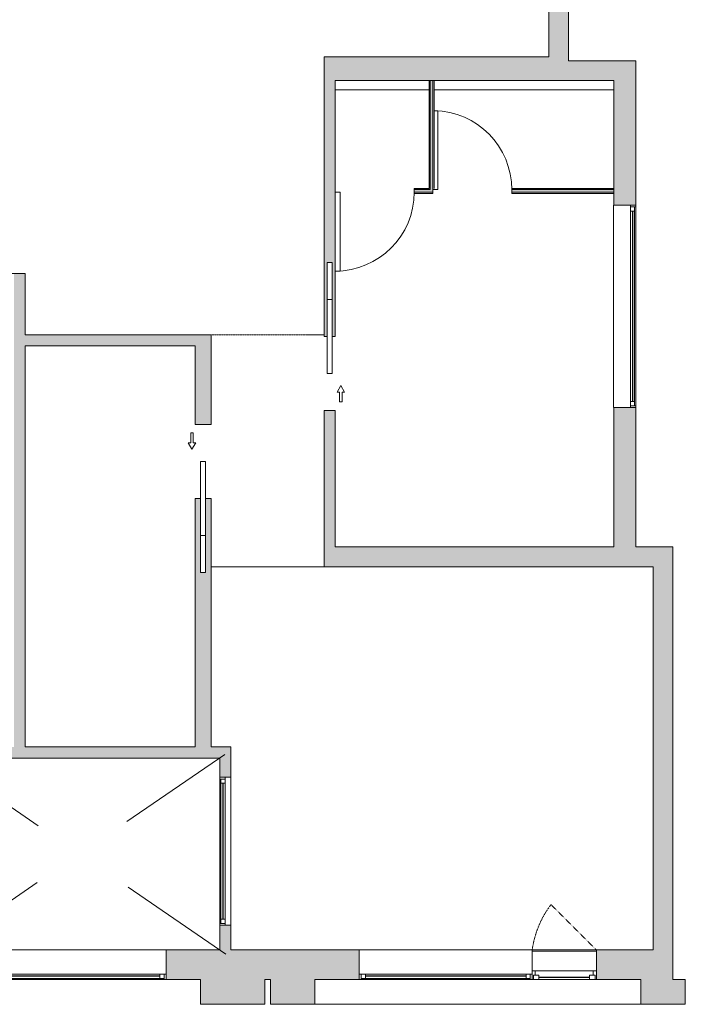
# Model space of a CAD drawing. Header units: inches. Extents: x 271 to 873, y -41 to 635.
# Tile 2 of 3: x 604 to 873, y -41 to 358. Entities that reach past the tile are written whole.
import ezdxf

# ---------------------------------------------------------------- set-up
doc = ezdxf.new("R2010")
doc.units = ezdxf.units.IN
doc.header["$MEASUREMENT"] = 0
doc.linetypes.add('Dash', pattern=[0.23622, 0.11811, -0.11811])
doc.linetypes.add('Hidden 3_32_', pattern=[0.140625, 0.09375, -0.046875])
for name, color, linetype, lineweight in [('A-AREA', 32, 'Dash', 9), ('A-DETL', 90, 'Continuous', 9), ('A-DETL-THIN', 151, 'Continuous', 9), ('A-DOOR', 31, 'Continuous', 9), ('A-GENM', 13, 'Continuous', 9), ('A-GLAZ', 151, 'Continuous', 9), ('A-WALL', 90, 'Continuous', 9), ('A-WALL-PATT', 111, 'Continuous', 9)]:
    doc.layers.add(name, color=color, linetype=linetype, lineweight=lineweight)

# ---------------------------------------------------------------- blocks, each defined once
blk = doc.blocks.new('Planitar-Fixed - Default 1-5637621-2nd Floor')
at = {"layer": 'A-GLAZ', "lineweight": 18}
for p, q in [((-35, 6.51), (-34.25, 6.51)), ((-34.25, 6.51), (-35, 6.51)), ((-34.25, 6.51), (-34.25, 4.28)), ((-34.25, 4.28), (-34.25, 6.51)), ((-34.25, 6.01), (-32.52, 6.01)), ((-32.52, 6.01), (-34.25, 6.01)), ((-34.25, 6.01), (-34.25, 4.28)), ((-34.25, 4.28), (-32.52, 4.28)), ((-32.52, 6.01), (-32.52, 4.28)), ((-32.52, 4.28), (-32.52, 6.01)), ((32.52, 6.01), (32.52, 4.28)), ((34.25, 6.01), (32.52, 6.01)), ((34.25, 6.01), (32.52, 6.01)), ((32.52, 6.01), (32.52, 4.28)), ((32.52, 4.28), (34.25, 4.28)), ((34.25, 6.51), (34.25, 4.28)), ((34.96, 6.51), (34.25, 6.51)), ((35, 6.51), (34.25, 6.51)), ((34.25, 6.51), (34.25, 4.28)), ((34.25, 4.28), (34.25, 6.01)), ((-35, -5.49), (-33.74, -5.49)), ((35, -5.49), (33.74, -5.49))]:
    blk.add_line(p, q, dxfattribs=at)
at = {"layer": 'A-GLAZ'}
for p, q in [((35, 4.28), (-35, 4.28)), ((-35, 4.28), (-35, -5.49)), ((-34.25, 6.51), (34.25, 6.51)), ((-32.52, 6.01), (32.52, 6.01)), ((35, -5.49), (35, 4.28)), ((-35, -5.49), (35, -5.49))]:
    blk.add_line(p, q, dxfattribs=at)
at = {"layer": 'A-GLAZ', "lineweight": 25}
blk.add_line((-32.52, 5.15), (32.52, 5.15), dxfattribs=at)
blk = doc.blocks.new('Planitar-Casement-Single_Left - Default 1-6026779-2nd Floor')
at = {"layer": 'A-GLAZ'}
for p, q in [((13, 6), (-13, 6)), ((10.25, 5.5), (-10.25, 5.5)), ((-11.75, -2.5), (11.75, -2.5)), ((-13, -6), (13, -6)), ((10.25, -6), (-10.25, -6))]:
    blk.add_line(p, q, dxfattribs=at)
at = {"layer": 'A-GLAZ', "lineweight": 18}
for p, q in [((-13, -6), (-13, 6)), ((-10.25, 5.5), (-13, 5.5)), ((10.25, 5.5), (13, 5.5)), ((13, -6), (13, 6)), ((-11.75, -2.5), (-13, -2.5)), ((-11.75, -4.25), (-11.75, -2.5)), ((13, -2.5), (11.75, -2.5)), ((11.75, -4.25), (11.75, -2.5)), ((-10.25, -6), (-13, -6)), ((-12.5, -6), (-12.5, -4.25)), ((-12.5, -4.25), (-11.75, -4.25)), ((-10.25, -4.25), (-11.75, -4.25)), ((-10.25, -6), (-10.25, -4.25)), ((10.25, -4.25), (11.75, -4.25)), ((10.25, -6), (10.25, -4.25)), ((10.25, -6), (13, -6)), ((12.5, -4.25), (11.75, -4.25)), ((12.5, -6), (12.5, -4.25))]:
    blk.add_line(p, q, dxfattribs=at)
at = {"layer": 'A-GLAZ', "lineweight": 25}
blk.add_line((10.25, -5.125), (-10.25, -5.125), dxfattribs=at)
blk = doc.blocks.new('Planitar-Fixed - Default 1-5719853-2nd Floor')
at = {"layer": 'A-GLAZ', "lineweight": 18}
for p, q in [((-41, 5.01), (-40.25, 5.01)), ((-40.25, 5.01), (-41, 5.01)), ((-40.25, 5.01), (-40.25, 2.78)), ((-40.25, 2.78), (-40.25, 5.01)), ((-40.25, 4.51), (-38.52, 4.51)), ((-38.52, 4.51), (-40.25, 4.51)), ((-40.25, 4.51), (-40.25, 2.78)), ((-38.52, 4.51), (-38.52, 2.78)), ((-38.52, 2.78), (-38.52, 4.51)), ((38.52, 4.51), (38.52, 2.78)), ((40.25, 4.51), (38.52, 4.51)), ((40.25, 4.51), (38.52, 4.51)), ((38.52, 4.51), (38.52, 2.78)), ((40.25, 5.01), (40.25, 2.78)), ((40.96, 5.01), (40.25, 5.01)), ((41, 5.01), (40.25, 5.01)), ((40.25, 5.01), (40.25, 2.78)), ((40.25, 2.78), (40.25, 4.51)), ((-40.25, 2.78), (-38.52, 2.78)), ((38.52, 2.78), (40.25, 2.78)), ((-41, -3.99), (-39.74, -3.99)), ((41, -3.99), (39.74, -3.99))]:
    blk.add_line(p, q, dxfattribs=at)
at = {"layer": 'A-GLAZ'}
for p, q in [((-40.25, 5.01), (40.25, 5.01)), ((-38.52, 4.51), (38.52, 4.51)), ((41, 2.78), (-41, 2.78)), ((-41, 2.78), (-41, -3.99)), ((41, -3.99), (41, 2.78)), ((-41, -3.99), (41, -3.99))]:
    blk.add_line(p, q, dxfattribs=at)
at = {"layer": 'A-GLAZ', "lineweight": 25}
blk.add_line((-38.52, 3.65), (38.52, 3.65), dxfattribs=at)
blk = doc.blocks.new('Planitar-Fixed - Default 1-5620962-2nd Floor')
at = {"layer": 'A-GLAZ', "lineweight": 18}
for p, q in [((-30, 2.76), (-29.25, 2.76)), ((-29.25, 2.76), (-30, 2.76)), ((-29.25, 2.76), (-29.25, 0.53)), ((-29.25, 0.53), (-29.25, 2.76)), ((-29.25, 2.26), (-27.52, 2.26)), ((-27.52, 2.26), (-29.25, 2.26)), ((-29.25, 2.26), (-29.25, 0.53)), ((-29.25, 0.53), (-27.52, 0.53)), ((-27.52, 2.26), (-27.52, 0.53)), ((-27.52, 0.53), (-27.52, 2.26)), ((27.52, 2.26), (27.52, 0.53)), ((29.25, 2.26), (27.52, 2.26)), ((29.25, 2.26), (27.52, 2.26)), ((27.52, 2.26), (27.52, 0.53)), ((27.52, 0.53), (29.25, 0.53)), ((29.25, 2.76), (29.25, 0.53)), ((29.96, 2.76), (29.25, 2.76)), ((30, 2.76), (29.25, 2.76)), ((29.25, 2.76), (29.25, 0.53)), ((29.25, 0.53), (29.25, 2.26)), ((-30, -1.74), (-28.74, -1.74)), ((30, -1.74), (28.74, -1.74))]:
    blk.add_line(p, q, dxfattribs=at)
at = {"layer": 'A-GLAZ'}
for p, q in [((30, 0.53), (-30, 0.53)), ((-30, 0.53), (-30, -1.74)), ((-29.25, 2.76), (29.25, 2.76)), ((-27.52, 2.26), (27.52, 2.26)), ((30, -1.74), (30, 0.53)), ((-30, -1.74), (30, -1.74))]:
    blk.add_line(p, q, dxfattribs=at)
at = {"layer": 'A-GLAZ', "lineweight": 25}
blk.add_line((-27.52, 1.4), (27.52, 1.4), dxfattribs=at)
blk = doc.blocks.new('Planitar-Fixed - Default 1-5622601-2nd Floor')
at = {"layer": 'A-GLAZ', "lineweight": 18}
for p, q in [((-36.75, 6.51), (-36, 6.51)), ((-36, 6.51), (-36.75, 6.51)), ((-36, 6.51), (-36, 4.28)), ((-36, 4.28), (-36, 6.51)), ((-36, 6.01), (-34.27, 6.01)), ((-34.27, 6.01), (-36, 6.01)), ((-36, 6.01), (-36, 4.28)), ((-36, 4.28), (-34.27, 4.28)), ((-34.27, 6.01), (-34.27, 4.28)), ((-34.27, 4.28), (-34.27, 6.01)), ((34.27, 6.01), (34.27, 4.28)), ((36, 6.01), (34.27, 6.01)), ((36, 6.01), (34.27, 6.01)), ((34.27, 6.01), (34.27, 4.28)), ((34.27, 4.28), (36, 4.28)), ((36, 6.51), (36, 4.28)), ((36.71, 6.51), (36, 6.51)), ((36.75, 6.51), (36, 6.51)), ((36, 6.51), (36, 4.28)), ((36, 4.28), (36, 6.01)), ((-36.75, -5.49), (-35.49, -5.49)), ((36.75, -5.49), (35.49, -5.49))]:
    blk.add_line(p, q, dxfattribs=at)
at = {"layer": 'A-GLAZ'}
for p, q in [((36.75, 4.28), (-36.75, 4.28)), ((-36.75, 4.28), (-36.75, -5.49)), ((-36, 6.51), (36, 6.51)), ((-34.27, 6.01), (34.27, 6.01)), ((36.75, -5.49), (36.75, 4.28)), ((-36.75, -5.49), (36.75, -5.49))]:
    blk.add_line(p, q, dxfattribs=at)
at = {"layer": 'A-GLAZ', "lineweight": 25}
blk.add_line((-34.27, 5.15), (34.27, 5.15), dxfattribs=at)
blk = doc.blocks.new('Planitar - Pocket Door_Swapper - 2_-6_ x 9_-0_-6026789-2nd Floor')
at = {"layer": 'A-DOOR'}
for p, q in [((0, -1), (0, 1)), ((0, 1), (30, 1)), ((30, 1), (45, 1)), ((30, -1), (30, 1)), ((30, 1), (30, -1)), ((45, 1), (45, -1)), ((-7.5, -3), (-4.9, -4.5)), ((-7.5, -4), (-7.5, -3)), ((30, -1), (0, -1)), ((45, -1), (30, -1)), ((-11.5, -4), (-7.5, -4)), ((-11.5, -5), (-11.5, -4)), ((-7.5, -5), (-11.5, -5)), ((-4.9, -4.5), (-7.5, -6)), ((-7.5, -6), (-7.5, -5))]:
    blk.add_line(p, q, dxfattribs=at)
blk = doc.blocks.new('Planitar - Pocket Door_Swapper - 2_-6_ x 9_-0_-6026788-2nd Floor')
at = {"layer": 'A-DOOR'}
for p, q in [((0, -1), (0, 1)), ((0, 1), (30, 1)), ((30, 1), (45, 1)), ((30, -1), (30, 1)), ((30, 1), (30, -1)), ((45, 1), (45, -1)), ((-7.5, -3), (-4.9, -4.5)), ((-7.5, -4), (-7.5, -3)), ((30, -1), (0, -1)), ((45, -1), (30, -1)), ((-11.5, -4), (-7.5, -4)), ((-11.5, -5), (-11.5, -4)), ((-7.5, -5), (-11.5, -5)), ((-4.9, -4.5), (-7.5, -6)), ((-7.5, -6), (-7.5, -5))]:
    blk.add_line(p, q, dxfattribs=at)
blk = doc.blocks.new('Planitar - Single Door_Swapper - 9_0_ x 2_8_-5989816-2nd Floor')
at = {"layer": 'A-GENM'}
for p, q in [((14, -32.5), (14, -0.5)), ((14, -0.5), (16, -0.5)), ((15.5, -32.5), (14, -32.5))]:
    blk.add_line(p, q, dxfattribs=at)
blk.add_arc((16, -0.5), 32, 180, 269.0949, dxfattribs=at)
blk = doc.blocks.new('Planitar - Single Door_Swapper - 9_0_ x 2_8_-5961638-2nd Floor')
at = {"layer": 'A-GENM'}
for p, q in [((16, 32.5), (14, 32.5)), ((14, 32.5), (14, 0.5)), ((14, 0.5), (16, 0.5))]:
    blk.add_line(p, q, dxfattribs=at)
blk.add_arc((16, 0.5), 32, 90, 180, dxfattribs=at)

msp = doc.modelspace()

# ---------------------------------------------------------------- hatches: boundary and pattern name
at = {"layer": 'A-WALL-PATT'}
for points in [[(826.16, 340.95), (826.16, 530.7), (818.16, 530.7), (818.16, 340.95)], [(818.16, 332.95), (818.16, 342.45), (731.66, 342.45), (731.66, 332.95), (771.66, 332.95)], [(844.41, 332.95), (844.41, 340.95), (818.16, 340.95), (818.16, 332.95)], [(771.16, 288.7), (771.16, 332.95), (770.16, 332.95), (770.16, 288.7)], [(601.66, 62.95), (606.16, 62.95), (606.16, 254.7), (601.66, 254.7), (601.66, 81.75)], [(674.91, 225.45), (674.91, 229.95), (606.16, 229.95), (606.16, 225.45), (654.92, 225.45)], [(860.41, 135.95), (868.41, 135.95), (868.41, 143.95), (727.16, 143.95), (727.16, 135.95), (737.79, 135.95)], [(864.41, -31.3), (868.41, -31.3), (868.41, 135.95), (860.41, 135.95), (860.41, -19.3), (864.41, -19.3)], [(689.41, 58.45), (689.41, 62.95), (547.4, 62.95), (547.4, 58.45), (684.91, 58.45)]]:
    msp.add_hatch(color=9, dxfattribs=at).paths.add_polyline_path(points, flags=0)
h = msp.add_hatch(color=9, dxfattribs=at)
h.paths.add_polyline_path([(731.66, 143.95), (731.66, 199.23), (727.16, 199.2), (727.16, 143.95)], flags=0)
h.paths.add_polyline_path([(731.66, 229.23), (731.66, 342.45), (727.16, 342.45), (727.16, 229.23), (728.41, 229.23), (728.41, 259.23), (730.41, 259.23), (730.41, 229.23)], flags=0)
h = msp.add_hatch(color=9, dxfattribs=at)
h.paths.add_polyline_path([(844.41, 143.95), (853.41, 143.95), (853.41, 200.45), (844.41, 200.45), (844.41, 199.2)], flags=0)
h.paths.add_polyline_path([(851.17, 282.45), (853.41, 282.45), (853.41, 340.95), (844.41, 340.95), (844.41, 282.45)], flags=0)
h = msp.add_hatch(color=9, dxfattribs=at)
h.paths.add_polyline_path([(844.41, 287.7), (844.41, 288.7), (803.16, 288.7), (803.16, 287.7)], flags=0)
h.paths.add_polyline_path([(763.66, 287.7), (771.16, 287.7), (771.16, 288.7), (763.66, 288.7)], flags=0)
h = msp.add_hatch(color=9, dxfattribs=at)
h.paths.add_polyline_path([(674.91, 62.95), (681.41, 62.95), (681.41, 163.63), (679.16, 163.63), (679.16, 133.63), (677.16, 133.63), (677.16, 163.63), (674.91, 163.63), (674.91, 105.24)], flags=0)
h.paths.add_polyline_path([(674.91, 193.63), (681.41, 193.63), (681.41, 229.95), (674.91, 229.95), (674.91, 199.2)], flags=0)
h = msp.add_hatch(color=9, dxfattribs=at)
h.paths.add_polyline_path([(684.91, -31.3), (689.41, -31.3), (689.41, -9.3), (684.91, -9.3), (684.91, -19.3)], flags=0)
h.paths.add_polyline_path([(684.91, 50.7), (689.41, 50.7), (689.41, 58.45), (684.91, 58.45)], flags=0)
h = msp.add_hatch(color=9, dxfattribs=at)
h.paths.add_polyline_path([(684.91, -31.3), (684.91, -19.3), (663.16, -19.3), (663.16, -31.3)], flags=0)
h.paths.add_polyline_path([(589.66, -31.3), (589.66, -19.3), (546.91, -19.3), (546.91, -31.3), (572.04, -31.3)], flags=0)
h = msp.add_hatch(color=9, dxfattribs=at)
h.paths.add_polyline_path([(864.41, -31.3), (864.41, -19.3), (837.41, -19.3), (837.41, -31.3)], flags=0)
h.paths.add_polyline_path([(737.79, -31.3), (741.41, -31.3), (741.41, -19.3), (689.41, -19.3), (689.41, -31.3)], flags=0)
h = msp.add_hatch(color=9, dxfattribs=at)
h.paths.add_polyline_path([(703.16, -41.3), (703.16, -31.3), (677.16, -31.3), (677.16, -41.3)], flags=0)
h.paths.add_polyline_path([(575.16, -41.3), (575.16, -31.3), (549.16, -31.3), (549.16, -41.3), (572.04, -41.3)], flags=0)
h = msp.add_hatch(color=9, dxfattribs=at)
h.paths.add_polyline_path([(855.41, -41.3), (873.41, -41.3), (873.41, -31.3), (855.41, -31.3)], flags=0)
h.paths.add_polyline_path([(705.41, -41.3), (723.41, -41.3), (723.41, -31.3), (705.41, -31.3)], flags=0)

# ---------------------------------------------------------------- linework, layer by layer
at = {"layer": 'A-AREA'}
for p, q in [((681.41, 229.95), (727.16, 229.95)), ((727.16, 135.95), (681.41, 135.95))]:
    msp.add_line(p, q, dxfattribs=at)
at = {"layer": 'A-DETL'}
for p, q in [((686.97, 59.86), (647.34, 32.78)), ((571.82, 58.17), (611.42, 31.04)), ((611.04, 7.98), (571.41, -19.1)), ((647.78, 6.13), (687.38, -20.99))]:
    msp.add_line(p, q, dxfattribs=at)
at = {"layer": 'A-DETL', "linetype": 'Hidden 3_32_'}
msp.add_line((837.41, -19.3), (819.02, -0.91), dxfattribs=at)
msp.add_arc((850.45, -24.7), 39.41, 142.8785, 172.124, dxfattribs=at)
at = {"layer": 'A-DETL-THIN'}
for p, q in [((731.66, 332.95), (731.66, 329.2)), ((769.66, 332.95), (731.66, 332.95)), ((769.66, 329.2), (769.66, 332.95)), ((844.41, 332.95), (771.66, 332.95)), ((771.66, 332.95), (771.66, 329.2)), ((844.41, 329.2), (844.41, 332.95)), ((731.66, 329.2), (769.66, 329.2)), ((771.66, 329.2), (844.41, 329.2))]:
    msp.add_line(p, q, dxfattribs=at)
at = {"layer": 'A-WALL'}
for p, q in [((826.16, 340.95), (826.16, 530.7)), ((818.16, 522.7), (818.16, 342.45)), ((727.16, 342.45), (727.16, 229.23)), ((818.16, 342.45), (727.16, 342.45)), ((853.41, 340.95), (826.16, 340.95)), ((853.41, 282.45), (853.41, 340.95)), ((771.66, 332.95), (769.66, 332.95)), ((770.16, 332.95), (770.16, 288.7)), ((771.16, 288.7), (771.16, 332.95)), ((731.66, 229.23), (731.66, 329.2)), ((769.66, 289.2), (769.66, 329.2)), ((771.66, 329.2), (771.66, 289.2)), ((844.41, 329.2), (844.41, 282.45)), ((763.66, 289.2), (769.66, 289.2)), ((763.66, 289.2), (763.66, 287.2)), ((770.16, 288.7), (763.66, 288.7)), ((763.66, 287.7), (771.16, 287.7)), ((771.16, 287.2), (763.66, 287.2)), ((771.16, 287.2), (771.16, 288.7)), ((803.16, 289.2), (844.41, 289.2)), ((803.16, 289.2), (803.16, 287.2)), ((844.41, 288.7), (803.16, 288.7)), ((803.16, 287.7), (844.41, 287.7)), ((844.41, 287.2), (803.16, 287.2)), ((851.17, 282.45), (853.41, 282.45)), ((606.16, 254.7), (559.41, 254.7)), ((606.16, 229.95), (606.16, 254.7)), ((681.41, 229.95), (606.16, 229.95)), ((681.41, 193.63), (681.41, 229.95)), ((727.16, 229.23), (728.41, 229.23)), ((730.41, 229.23), (731.66, 229.23)), ((606.16, 62.95), (606.16, 225.45)), ((606.16, 225.45), (674.91, 225.45)), ((674.91, 225.45), (674.91, 193.63)), ((844.41, 200.45), (844.41, 143.95)), ((853.41, 200.45), (851.17, 200.45)), ((853.41, 143.95), (853.41, 200.45)), ((731.66, 199.23), (727.16, 199.23)), ((727.16, 199.23), (727.16, 135.95)), ((731.66, 143.95), (731.66, 199.23)), ((674.91, 193.63), (681.41, 193.63)), ((677.16, 163.63), (674.91, 163.63)), ((674.91, 163.63), (674.91, 62.95)), ((681.41, 163.63), (679.16, 163.63)), ((681.41, 62.95), (681.41, 163.63)), ((844.41, 143.95), (731.66, 143.95)), ((868.41, 143.95), (853.41, 143.95)), ((868.41, -31.3), (868.41, 143.95)), ((727.16, 135.95), (860.41, 135.95)), ((860.41, 135.95), (860.41, -19.3)), ((674.91, 62.95), (606.16, 62.95)), ((689.41, 62.95), (681.41, 62.95)), ((689.41, 50.7), (689.41, 62.95)), ((571.41, 58.45), (684.91, 58.45)), ((684.91, 58.45), (684.91, 50.7)), ((684.91, 50.7), (687.14, 50.7)), ((684.91, -9.3), (684.91, -19.3)), ((687.14, -9.3), (684.91, -9.3)), ((689.41, -19.3), (689.41, -9.3)), ((684.91, -19.3), (663.16, -19.3)), ((741.41, -19.3), (689.41, -19.3)), ((860.41, -19.3), (837.41, -19.3)), ((663.16, -29.07), (663.16, -31.3)), ((663.16, -31.3), (677.16, -31.3)), ((677.16, -31.3), (677.16, -41.3)), ((703.16, -31.3), (705.41, -31.3)), ((703.16, -41.3), (703.16, -31.3)), ((705.41, -31.3), (705.41, -41.3)), ((723.41, -31.3), (741.41, -31.3)), ((723.41, -41.3), (723.41, -31.3)), ((741.41, -31.3), (741.41, -29.07)), ((837.41, -31.3), (855.41, -31.3)), ((855.41, -31.3), (855.41, -41.3)), ((873.41, -31.3), (868.41, -31.3)), ((873.41, -41.3), (873.41, -31.3)), ((677.16, -41.3), (703.16, -41.3)), ((873.41, -41.3), (705.41, -41.3))]:
    msp.add_line(p, q, dxfattribs=at)

# ---------------------------------------------------------------- block references
at = {"layer": 'A-DOOR'}
for name, p, rotation in [('Planitar - Single Door_Swapper - 9_0_ x 2_8_-5989816-2nd Floor', (787.16, 288.2), 180), ('Planitar - Single Door_Swapper - 9_0_ x 2_8_-5961638-2nd Floor', (747.66, 288.2), 180), ('Planitar - Pocket Door_Swapper - 2_-6_ x 9_-0_-6026789-2nd Floor', (729.41, 214.23), 89.99999999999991), ('Planitar - Pocket Door_Swapper - 2_-6_ x 9_-0_-6026788-2nd Floor', (678.16, 178.63), 269.9999999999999)]:
    msp.add_blockref(name, p, dxfattribs=dict(at, rotation=rotation))
at = {"layer": 'A-GLAZ'}
for name, p, rotation in [('Planitar-Fixed - Default 1-5719853-2nd Floor', (848.39, 241.45), 269.9999999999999), ('Planitar-Fixed - Default 1-5620962-2nd Floor', (687.67, 20.7), 89.9999999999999), ('Planitar-Fixed - Default 1-5622601-2nd Floor', (626.41, -24.79), 180), ('Planitar-Fixed - Default 1-5637621-2nd Floor', (776.41, -24.79), 180)]:
    msp.add_blockref(name, p, dxfattribs=dict(at, rotation=rotation))
msp.add_blockref('Planitar-Casement-Single_Left - Default 1-6026779-2nd Floor', (824.41, -25.3), dxfattribs=at)

doc.saveas('drawing.dxf')
